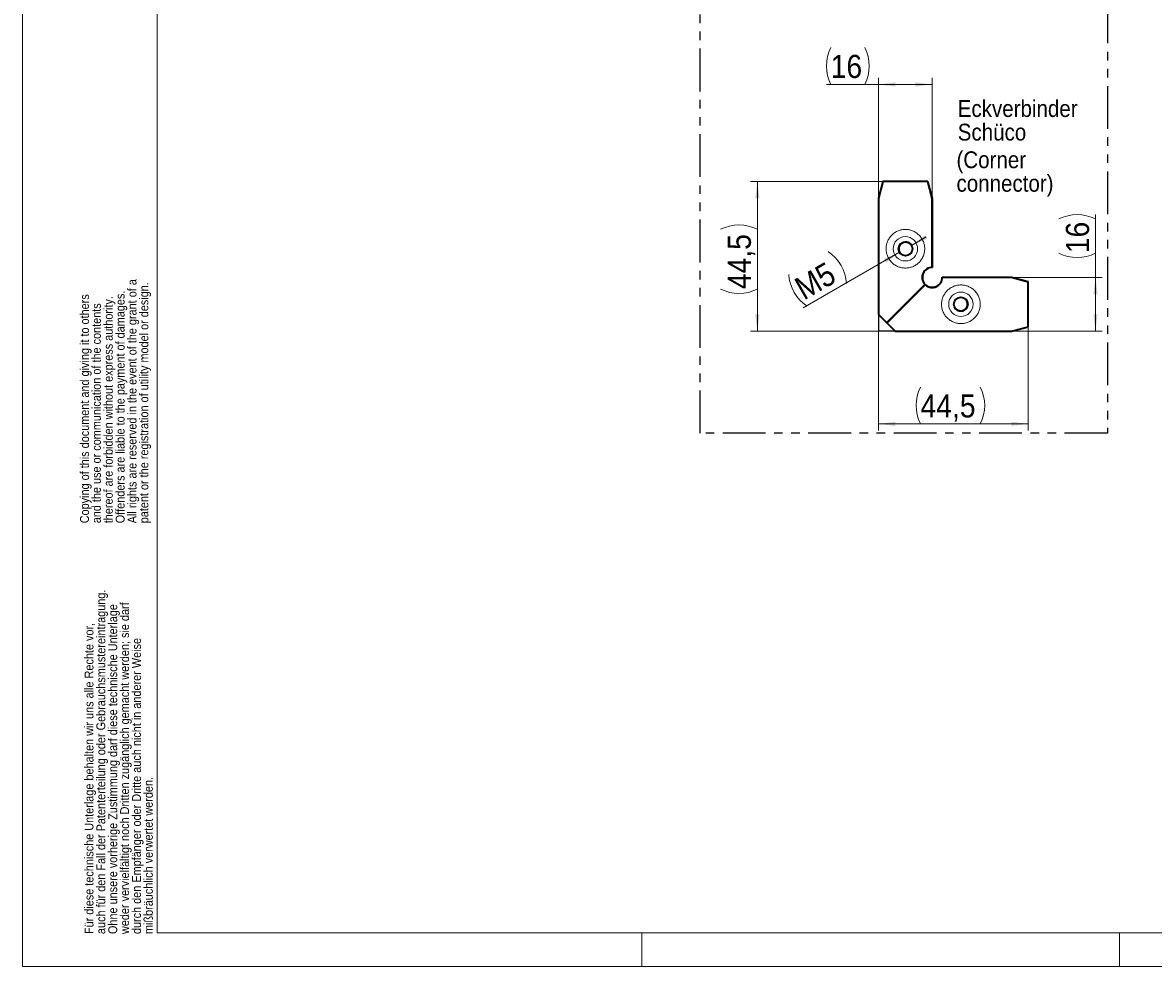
# Model space of a CAD drawing. Header units: millimetres. Extents: x 0 to 594, y 0 to 420.
# Tile 1 of 5: x 0 to 168, y 0 to 140. Entities that reach past the tile are written whole.
import ezdxf

# ---------------------------------------------------------------- set-up
doc = ezdxf.new("R2010")
doc.units = ezdxf.units.MM
doc.linetypes.add('SLD-Durchgehend', pattern=[0])
doc.linetypes.add('SLD-Phantom', pattern=[12.7, 6.35, -1.27, 1.27, -1.27, 1.27, -1.27])
doc.styles.add('SLDTEXTSTYLE1', font='GOTHIC.TTF', dxfattribs={"width": 0.913})
doc.dimstyles.new('SLDDIMSTYLE0', dxfattribs={"dimtxt": 3.439583, "dimasz": 2.5, "dimexe": 0, "dimexo": 0.0625, "dimgap": 0.859896, "dimtad": 1, "dimdec": 1, "dimlfac": 2, "dimrnd": 1e-09, "dimzin": 12, "dimdsep": 46, "dimtxsty": 'SLDTEXTSTYLE1', "dimsah": 1, "dimcen": 0.09, "dimadec": 0, "dimazin": 3, "dimtfac": 1, "dimtofl": 0, "dimtmove": 0, "dimatfit": 3, "dimfxl": 1, "dimfrac": 2, "dimtolj": 1, "dimtzin": 12, "dimarcsym": 0})
doc.dimstyles.new('SLDDIMSTYLE1', dxfattribs={"dimtxt": 3.439583, "dimasz": 2.5, "dimexe": 0, "dimexo": 0.0625, "dimgap": 0.859896, "dimtad": 1, "dimlfac": 2, "dimrnd": 1e-09, "dimzin": 12, "dimdsep": 46, "dimtxsty": 'SLDTEXTSTYLE1', "dimsah": 1, "dimcen": 0.09, "dimadec": 0, "dimazin": 3, "dimtfac": 1, "dimtofl": 0, "dimtmove": 0, "dimatfit": 3, "dimfxl": 1, "dimfrac": 2, "dimtolj": 1, "dimtzin": 12, "dimarcsym": 0})
doc.dimstyles.new('SLDDIMSTYLE2', dxfattribs={"dimtxt": 3.439583, "dimasz": 2.5, "dimexe": 0, "dimexo": 0.0625, "dimgap": 0.859896, "dimtad": 1, "dimlfac": 2, "dimrnd": 1e-09, "dimzin": 12, "dimdsep": 46, "dimtxsty": 'SLDTEXTSTYLE1', "dimsah": 1, "dimcen": 0, "dimadec": 0, "dimazin": 3, "dimtfac": 1, "dimtofl": 0, "dimtmove": 0, "dimatfit": 3, "dimfxl": 1, "dimfrac": 2, "dimtolj": 1, "dimtzin": 12, "dimarcsym": 0})

# ---------------------------------------------------------------- blocks, each defined once
blk = doc.blocks.new('SW_NOTE_0_8')
at = {"color": 0, "linetype": 'Continuous', "lineweight": 0, "char_height": 1.3229, "attachment_point": 1, "rotation": 90, "style": 'SLDTEXTSTYLE1'}
for s, insert in [('All rights are reserved in the event of the grant of a', (5.37, 0)), ('patent or the registration of utility model or design.', (7.13, 0)), ('thereof are forbidden without express authority. ', (1.84, 0)), ('Copying of this document and giving it to others', (-1.69, 0)), ('and the use or communication of the contents ', (0.07, 0)), ('Offenders are liable to the payment of damages. ', (3.6, 0))]:
    blk.add_mtext(s, dxfattribs=dict(at, insert=insert))
blk = doc.blocks.new('SW_NOTE_0_9')
at = {"color": 0, "linetype": 'Continuous', "lineweight": 0, "char_height": 1.3229, "attachment_point": 1, "rotation": 90, "style": 'SLDTEXTSTYLE1'}
for s, insert in [('auch für den Fall der Patenterteilung oder Gebrauchsmustereintragung. ', (0.07, 0)), ('Ohne unsere vorherige Zustimmung darf diese technische Unterlage ', (1.84, 0)), ('weder vervielfältigt noch Dritten zugänglich gemacht werden; sie darf', (3.6, 0)), ('Für diese technische Unterlage behalten wir uns alle Rechte vor, ', (-1.69, 0)), ('durch den Empfänger oder Dritte auch nicht in anderer Weise', (5.37, 0)), ('mißbräuchlich verwertet werden.', (7.13, 0))]:
    blk.add_mtext(s, dxfattribs=dict(at, insert=insert))
blk = doc.blocks.new('_D')
at = {"color": 150, "linetype": 'SLD-Durchgehend', "lineweight": 0}
for p, q in [((127.86, 116.63), (108.19, 116.63)), ((109.19, 116.63), (109.19, 94.38)), ((129.69, 94.38), (108.19, 94.38))]:
    blk.add_line(p, q, dxfattribs=at)
at = {"color": 150, "linetype": 'SLD-Durchgehend', "lineweight": 18}
for centre, start, end in [((106.46, 104.06), 63.4393, 116.5694), ((106.46, 106.1), 243.4393, 296.5694)]:
    blk.add_arc(centre, 6.11, start, end, dxfattribs=at)
for points in [[(109.19, 116.63), (108.88, 114.13), (109.5, 114.13)], [(109.19, 94.38), (109.5, 96.88), (108.88, 96.88)]]:
    blk.add_solid(points, dxfattribs=at)
at = {"color": 150, "linetype": 'SLD-Durchgehend', "lineweight": 18, "insert": (104.79, 100.63), "char_height": 3.44, "attachment_point": 1, "rotation": 90.0044, "style": 'SLDTEXTSTYLE1'}
blk.add_mtext('44,5', dxfattribs=at)
blk = doc.blocks.new('_D_1')
at = {"color": 150, "linetype": 'SLD-Durchgehend', "lineweight": 0}
for p, q in [((127.19, 96.88), (127.19, 79.61)), ((149.44, 95.05), (149.43, 79.61)), ((127.19, 80.61), (149.43, 80.61))]:
    blk.add_line(p, q, dxfattribs=at)
at = {"color": 150, "linetype": 'SLD-Durchgehend', "lineweight": 18}
for centre, start, end in [((138.9, 83.34), 153.4306, 206.5607), ((136.86, 83.34), 333.4306, 26.5607)]:
    blk.add_arc(centre, 6.11, start, end, dxfattribs=at)
for points in [[(127.19, 80.61), (129.69, 80.3), (129.69, 80.92)], [(149.43, 80.61), (146.94, 80.92), (146.94, 80.3)]]:
    blk.add_solid(points, dxfattribs=at)
at = {"color": 150, "linetype": 'SLD-Durchgehend', "lineweight": 18, "insert": (133.44, 85), "char_height": 3.44, "attachment_point": 1, "rotation": 359.9956, "style": 'SLDTEXTSTYLE1'}
blk.add_mtext('44,5', dxfattribs=at)
blk = doc.blocks.new('_D_2')
at = {"color": 150, "linetype": 'SLD-Durchgehend', "lineweight": 0}
for p, q in [((159.44, 102.38), (159.44, 111.7)), ((146.94, 102.38), (160.44, 102.38)), ((159.44, 102.38), (159.44, 94.38)), ((146.94, 94.38), (160.44, 94.38))]:
    blk.add_line(p, q, dxfattribs=at)
at = {"color": 150, "linetype": 'SLD-Durchgehend', "lineweight": 18}
for centre, start, end in [((156.7, 105.59), 63.4393, 116.5694), ((156.7, 111.43), 243.4393, 296.5694)]:
    blk.add_arc(centre, 6.11, start, end, dxfattribs=at)
for points in [[(159.44, 102.38), (159.13, 99.88), (159.75, 99.88)], [(159.44, 94.38), (159.75, 96.88), (159.13, 96.88)]]:
    blk.add_solid(points, dxfattribs=at)
at = {"color": 150, "linetype": 'SLD-Durchgehend', "lineweight": 18, "insert": (155.04, 105.97), "char_height": 3.44, "attachment_point": 1, "rotation": 90.0044, "style": 'SLDTEXTSTYLE1'}
blk.add_mtext('16', dxfattribs=at)
blk = doc.blocks.new('_D_3')
at = {"color": 150, "linetype": 'SLD-Durchgehend', "lineweight": 0}
for p, q in [((127.19, 114.13), (127.19, 132.04)), ((135.19, 114.13), (135.19, 132.04)), ((127.19, 131.04), (119.45, 131.04)), ((127.19, 131.04), (135.19, 131.04))]:
    blk.add_line(p, q, dxfattribs=at)
at = {"color": 150, "linetype": 'SLD-Durchgehend', "lineweight": 18}
for centre, start, end in [((125.56, 133.78), 153.4306, 206.5607), ((119.71, 133.78), 333.4306, 26.5607)]:
    blk.add_arc(centre, 6.11, start, end, dxfattribs=at)
for points in [[(127.19, 131.04), (129.69, 130.73), (129.69, 131.35)], [(135.19, 131.04), (132.69, 131.35), (132.69, 130.73)]]:
    blk.add_solid(points, dxfattribs=at)
at = {"color": 150, "linetype": 'SLD-Durchgehend', "lineweight": 18, "insert": (120.09, 135.44), "char_height": 3.44, "attachment_point": 1, "rotation": 359.9956, "style": 'SLDTEXTSTYLE1'}
blk.add_mtext('16', dxfattribs=at)
blk = doc.blocks.new('_D_4')
at = {"color": 150, "linetype": 'SLD-Durchgehend', "lineweight": 0}
for p, q in [((132.1, 107.13), (134.26, 108.38)), ((130.31, 106.1), (115.99, 97.83))]:
    blk.add_line(p, q, dxfattribs=at)
at = {"color": 150, "linetype": 'SLD-Durchgehend', "lineweight": 18}
for centre, start, end in [((116.34, 101.1), 3.4349, 56.5651), ((119.95, 103.19), 183.4349, 236.5651)]:
    blk.add_arc(centre, 6.11, start, end, dxfattribs=at)
for points in [[(132.1, 107.13), (134.42, 108.11), (134.11, 108.65)], [(130.31, 106.1), (127.99, 105.11), (128.3, 104.58)]]:
    blk.add_solid(points, dxfattribs=at)
at = {"color": 150, "linetype": 'SLD-Durchgehend', "lineweight": 18, "insert": (114.39, 101.89), "char_height": 3.44, "attachment_point": 1, "rotation": 30, "style": 'SLDTEXTSTYLE1'}
blk.add_mtext('M5', dxfattribs=at)
blk = doc.blocks.new('SW_NOTE_0_11')
at = {"color": 0, "linetype": 'Continuous', "lineweight": 0, "char_height": 2.5, "attachment_point": 1, "style": 'SLDTEXTSTYLE1'}
for s, insert in [('Eckverbinder', (0, 3.19)), ('Schüco', (0, -0.31))]:
    blk.add_mtext(s, dxfattribs=dict(at, insert=insert))
blk = doc.blocks.new('SW_NOTE_0_13')
at = {"color": 0, "linetype": 'Continuous', "lineweight": 0, "char_height": 2.5, "attachment_point": 1, "style": 'SLDTEXTSTYLE1'}
for s, insert in [('(Corner ', (0, 3.19)), ('connector)', (0, -0.31))]:
    blk.add_mtext(s, dxfattribs=dict(at, insert=insert))

msp = doc.modelspace()

# ---------------------------------------------------------------- linework, layer by layer
at = {"color": 7, "linetype": 'SLD-Durchgehend', "lineweight": 18}
for p, q in [((0.00002, -0.00007), (0.00002, 419.99993)), ((20.00002, 4.99993), (20.00002, 414.99993)), ((134.0672, 101.38175), (128.37607, 95.69062)), ((134.19061, 101.25835), (128.49947, 95.56721)), ((20.00002, 4.99993), (589.00002, 4.99993)), ((92.00002, 4.99993), (92.00002, -0.00007)), ((163.00002, 4.99993), (163.00002, -0.00007)), ((594.00002, -0.00007), (0.00002, -0.00007))]:
    msp.add_line(p, q, dxfattribs=at)
at = {"color": 150, "linetype": 'SLD-Phantom'}
for p, q in [((100.69529, 79.21037), (100.69529, 194.30628)), ((161.20806, 194.30628), (161.20806, 79.21037)), ((161.20806, 79.21037), (100.69529, 79.21037))]:
    msp.add_line(p, q, dxfattribs=at)
at = {"color": 7, "linetype": 'SLD-Durchgehend', "lineweight": 35}
for p, q in [((127.85928, 116.62728), (127.18927, 114.12742)), ((134.51903, 116.62778), (127.85928, 116.62728)), ((135.18866, 114.12802), (134.51903, 116.62778)), ((134.51903, 116.62778), (134.53754, 116.60927)), ((135.20717, 114.10951), (134.53754, 116.60927)), ((127.18927, 114.12742), (127.18795, 96.87873)), ((135.18788, 103.87881), (135.18866, 114.12802)), ((135.18866, 114.12802), (135.20717, 114.10951)), ((135.20639, 103.86029), (135.20717, 114.10951)), ((135.18788, 103.87881), (135.20639, 103.86029)), ((134.08571, 101.36324), (134.0672, 101.38175)), ((134.19061, 101.25835), (134.1721, 101.27686)), ((136.66915, 102.39753), (146.91837, 102.39831)), ((136.66915, 102.39753), (136.68766, 102.37902)), ((146.93688, 102.3798), (136.68766, 102.37902)), ((146.91837, 102.39831), (146.93688, 102.3798)), ((146.91837, 102.39831), (149.41813, 101.72868)), ((149.43664, 101.71017), (146.93688, 102.3798)), ((149.41813, 101.72868), (149.43664, 101.71017)), ((149.43613, 95.05042), (149.43664, 101.71017)), ((127.18795, 96.87873), (128.37607, 95.69062)), ((128.37607, 95.69062), (128.49947, 95.56721)), ((128.49947, 95.56721), (129.68759, 94.3791)), ((129.68759, 94.3791), (146.93627, 94.38041)), ((146.93627, 94.38041), (149.43613, 95.05042))]:
    msp.add_line(p, q, dxfattribs=at)
at = {"color": 150, "linetype": 'Continuous', "lineweight": 25}
for p in [(127.18795, 96.87823), (129.68709, 94.3791)]:
    msp.add_line(p, (127.18776, 94.37891), dxfattribs=at)
at = {"color": 7, "linetype": 'SLD-Durchgehend', "lineweight": 18}
for centre, radius in [((131.19409, 106.62285), 1.81054), ((139.43174, 98.38523), 1.8105)]:
    msp.add_circle(centre, radius, dxfattribs=at)
at = {"color": 7, "linetype": 'SLD-Durchgehend', "lineweight": 35}
for centre, radius in [((131.20356, 106.61329), 1.03341), ((139.42212, 98.3947), 1.03344)]:
    msp.add_circle(centre, radius, dxfattribs=at)
for centre, radius, start, end in [((131.22243, 106.59427), 1.03351, 90.0056518, 224.9925406), ((131.22251, 106.59451), 1.03326, 45.0007254, 90.00981), ((135.18795, 102.37877), 1.50004, 90.0026666, 221.6563157), ((135.20646, 102.36026), 1.50004, 90.0026666, 221.6563157), ((135.16911, 102.3976), 1.50004, 228.3436843, 359.9973334), ((135.18763, 102.37907), 1.50003, 228.3429726, 359.9980452), ((139.40303, 98.41331), 1.03326, 225.0007254, 270.00981), ((139.40311, 98.41356), 1.03351, 270.0056518, 44.9925406)]:
    msp.add_arc(centre, radius, start, end, dxfattribs=at)
at = {"color": 7, "linetype": 'SLD-Durchgehend', "lineweight": 18}
for points in [[(131.18861, 109.49939), (131.36372, 109.49941), (131.72444, 109.46635), (132.25953, 109.31255), (132.77406, 109.04603), (133.23319, 108.67309), (133.60613, 108.21396), (133.87265, 107.69943), (134.02645, 107.16434), (134.07556, 106.62851), (134.02637, 106.09268), (133.87249, 105.55757), (133.60589, 105.04299), (133.23287, 104.58381), (132.77369, 104.21079), (132.25912, 103.94419), (131.724, 103.79032), (131.18817, 103.74113), (130.65235, 103.79024), (130.11726, 103.94403), (129.60273, 104.21055), (129.1436, 104.5835), (128.77065, 105.04263), (128.50413, 105.55716), (128.35034, 106.09225), (128.30123, 106.62807), (128.35042, 107.1639), (128.5043, 107.69902), (128.77089, 108.21359), (129.14391, 108.67277), (129.60309, 109.04579), (130.11767, 109.31239), (130.65278, 109.46626), (131.0135, 109.49938), (131.18861, 109.49939)], [(142.30825, 98.37975), (142.30824, 98.20464), (142.27512, 97.84392), (142.12124, 97.30881), (141.85465, 96.79424), (141.48163, 96.33505), (141.02245, 95.96204), (140.50787, 95.69544), (139.97276, 95.54156), (139.43693, 95.49237), (138.9011, 95.54148), (138.36601, 95.69528), (137.85148, 95.9618), (137.39235, 96.33474), (137.01941, 96.79387), (136.75289, 97.3084), (136.59909, 97.84349), (136.54998, 98.37932), (136.59917, 98.91515), (136.75305, 99.45026), (137.01965, 99.96483), (137.39267, 100.42402), (137.85185, 100.79703), (138.36642, 101.06363), (138.90154, 101.21751), (139.43737, 101.2667), (139.97319, 101.21759), (140.50828, 101.06379), (141.02281, 100.79727), (141.48194, 100.42433), (141.85489, 99.9652), (142.12141, 99.45067), (142.2752, 98.91558), (142.30826, 98.55487), (142.30825, 98.37975)]]:
    msp.add_open_spline(points, degree=3, knots=[0, 0, 0, 0, 0.029129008, 0.060002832, 0.092160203, 0.125, 0.157839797, 0.189997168, 0.220870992, 0.25, 0.279129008, 0.310002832, 0.342160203, 0.375, 0.407839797, 0.439997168, 0.470870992, 0.5, 0.529129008, 0.560002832, 0.592160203, 0.625, 0.657839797, 0.689997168, 0.720870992, 0.75, 0.779129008, 0.810002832, 0.842160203, 0.875, 0.907839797, 0.939997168, 0.970870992, 1, 1, 1, 1], dxfattribs=at)
at = {"color": 7, "linetype": 'SLD-Durchgehend', "lineweight": 35}
for points, knots in [([(134.12711, 101.31825), (134.11689, 101.32862), (134.09646, 101.34935), (134.07696, 101.37095), (134.0672, 101.38175)], [0, 0, 0, 0, 0.499999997, 1, 1, 1, 1]), ([(134.12711, 101.31825), (134.11998, 101.32553), (134.10571, 101.3401), (134.09238, 101.35553), (134.08571, 101.36324)], [0, 0, 0, 0, 0.499779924, 1, 1, 1, 1]), ([(134.1721, 101.27686), (134.16438, 101.28353), (134.14896, 101.29686), (134.13439, 101.31112), (134.12711, 101.31825)], [0, 0, 0, 0, 0.500220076, 1, 1, 1, 1]), ([(134.19061, 101.25835), (134.17981, 101.2681), (134.15821, 101.2876), (134.13748, 101.30804), (134.12711, 101.31825)], [0, 0, 0, 0, 0.500000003, 1, 1, 1, 1])]:
    msp.add_open_spline(points, degree=3, knots=knots, dxfattribs=at)

# ---------------------------------------------------------------- block references
at = {"color": 150, "linetype": 'Continuous', "lineweight": 0}
for name, p in [('SW_NOTE_0_11', (138.96878, 125.51914)), ('SW_NOTE_0_13', (138.78265, 117.91267))]:
    msp.add_blockref(name, p, dxfattribs=at)
at = {"color": 7, "linetype": 'Continuous', "lineweight": 0}
for name, p in [('SW_NOTE_0_8', (10.2286, 65.83866)), ('SW_NOTE_0_9', (10.89195, 4.80451))]:
    msp.add_blockref(name, p, dxfattribs=at)

# ---------------------------------------------------------------- dimensions: what is measured, and where the dimension line sits
at = {"color": 150, "linetype": 'SLD-Durchgehend', "lineweight": 18}
for base, p1, p2, angle, dimstyle, picture, middle in [((135.18995, 131.04305), (127.18927, 114.12742), (135.18866, 114.12802), 359.9956365, 'SLDDIMSTYLE1', '_D_3', (122.63522, 131.04401)), ((109.18872, 94.37754), (127.85928, 116.62728), (129.68759, 94.3791), 270.0043635, 'SLDDIMSTYLE0', '_D', (109.1879, 105.07651)), ((159.43777, 94.38136), (146.93688, 102.3798), (146.93627, 94.38041), 270.0043635, 'SLDDIMSTYLE1', '_D_2', (159.43669, 108.51116)), ((149.43503, 80.60826), (127.18795, 96.87873), (149.43613, 95.05042), 359.9956365, 'SLDDIMSTYLE0', '_D_1', (137.88272, 80.60914))]:
    dim = msp.add_linear_dim(base=base, p1=p1, p2=p2, angle=angle, text='(<>)', dimstyle=dimstyle, dxfattribs=at)
    dim.commit()
    dim.dimension.update_dxf_attribs({"geometry": picture, "text_midpoint": middle, "dimtype": 160})
dim = msp.add_diameter_dim_2p(p1=(130.30837, 106.09653), p2=(132.09844, 107.13003), text='(<>)', dimstyle='SLDDIMSTYLE2', override={"dimpost": '<>'}, dxfattribs=at)
dim.commit()
dim.dimension.update_dxf_attribs({"geometry": '_D_4', "text_midpoint": (119.18736, 99.67582), "dimtype": 163})

doc.saveas('drawing.dxf')
